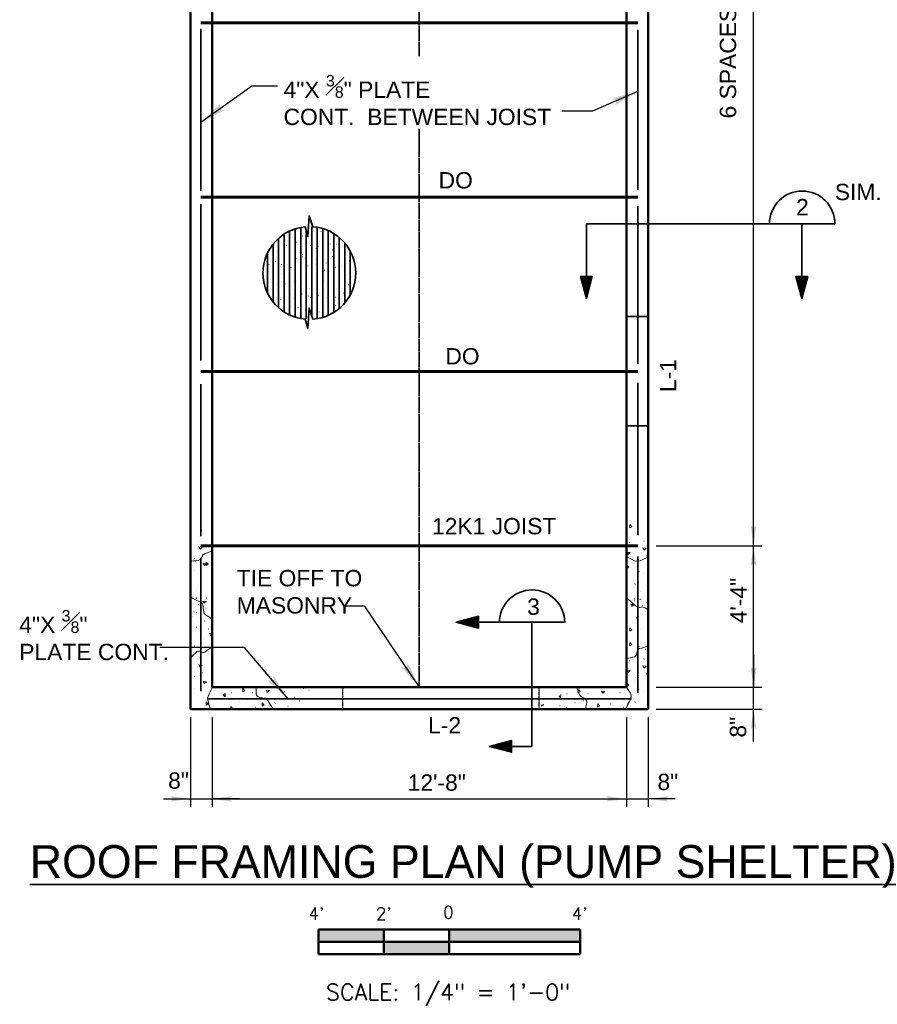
# Model space of a CAD drawing. Extents: x -2188 to 833, y 1872 to 4757.
# Tile 4 of 7: x 508 to 823, y 1872 to 2234. Entities that reach past the tile are written whole.
import ezdxf
from ezdxf.enums import TextEntityAlignment as Align

# ---------------------------------------------------------------- set-up
doc = ezdxf.new("R2010")
doc.units = 0
doc.header["$LTSCALE"] = 0.0037
doc.header["$MEASUREMENT"] = 0
doc.linetypes.add('ACAD_ISO02W100', pattern=[180, 144, -36])
doc.linetypes.add('DGN Style 2', pattern=[0.364053, 0.218432, -0.145621])
for name, color, linetype, lineweight in [('Level 25', 7, 'Continuous', 18), ('Level 35', 7, 'Continuous', 18), ('S-Anno-Brkl', 2, 'Continuous', 35), ('S-Anno-Dims', 33, 'Continuous', 35), ('S-Anno-Patt', 152, 'Continuous', 18), ('S-Anno-Symb', 6, 'Continuous', 50), ('S-Anno-Symb-Sect', 4, 'Continuous', 35), ('S-Anno-Text', 53, 'Continuous', 25), ('S-Anno-Text-Titl', 6, 'Continuous', 35), ('S-Deck-Flor', 3, 'Continuous', 35), ('S-Jois-Brdg', 1, 'ACAD_ISO02W100', 35), ('S-Jois-Prim', 4, 'Continuous', 60), ('S-Open-Lntl', 2, 'Continuous', 35), ('S-Sppt-Shps', 3, 'Continuous', 35), ('S-Wall-Load', 2, 'Continuous', 50)]:
    doc.layers.add(name, color=color, linetype=linetype, lineweight=lineweight)
doc.styles.add('BORD', font='romand.shx')
doc.styles.add('NOTES', font='romans.shx')

# ---------------------------------------------------------------- blocks, each defined once
blk = doc.blocks.new('LARROW_15')
at = {"linetype": 'ByBlock', "lineweight": -2}
blk.add_hatch(color=0, dxfattribs=at).paths.add_polyline_path([(-4.92, -0.71), (-4.77, -0.59), (-4.55, -0.38), (-4.44, -0.19), (-4.42, 0), (-4.46, 0.21), (-4.57, 0.41), (-4.79, 0.61), (-4.93, 0.71), (0, 0)])
blk = doc.blocks.new('S0014B')
for p, q in [((1, 0.002), (-1, 0.002)), ((-1, -0.1855), (-1, 0.002)), ((-0.5, -0.1855), (-0.5, 0)), ((0, -0.1855), (0, 0)), ((1, 0.002), (1, -0.1855)), ((1, -0.0917), (-1, -0.0917)), ((1, -0.1855), (-1, -0.1855))]:
    blk.add_line(p, q)
at = {"extrusion": (0, 0, -1)}
for points in [[(1, 0.002), (1, -0.0917), (0.5, 0), (0.5, -0.0917)], [(0, 0), (0, -0.0917), (-1, 0.002), (-1, -0.0917)], [(0.5, -0.0917), (0.5, -0.1855), (0, -0.0917), (0, -0.1855)]]:
    blk.add_solid(points, dxfattribs=at)
at = {"lineweight": 18, "style": 'NOTES'}
for s, height, p in [("4'", 0.09375, (-1.0169, 0.1246)), ("2'", 0.09375, (-0.5018, 0.1246)), ('0', 0.0938, (-0.0067, 0.1335)), ("4'", 0.09375, (0.9969, 0.1246))]:
    blk.add_text(s, height=height, dxfattribs=at).set_placement(p, align=Align.MIDDLE_CENTER)
at = {"lineweight": 25, "style": 'NOTES'}
blk.add_text('SCALE: 1/4" = 1\'-0"', height=0.125, dxfattribs=at).set_placement((-0.0089, -0.4767), align=Align.MIDDLE_CENTER)
blk = doc.blocks.new('LARROW')
at = {"linetype": 'ByBlock', "lineweight": -2}
blk.add_hatch(color=0, dxfattribs=at).paths.add_polyline_path([(-4.92, -0.71), (-4.77, -0.59), (-4.55, -0.38), (-4.44, -0.19), (-4.42, 0), (-4.46, 0.21), (-4.57, 0.41), (-4.79, 0.61), (-4.93, 0.71), (0, 0)])

msp = doc.modelspace()

# ---------------------------------------------------------------- linework, layer by layer
at = {"layer": 'Level 25', "color": 2, "linetype": 'DGN Style 2', "lineweight": 25}
for p, q in [((626.57, 1980.78), (626.57, 1988.78)), ((698.55, 1980.78), (698.55, 1988.78))]:
    msp.add_line(p, q, dxfattribs=at)
at = {"layer": 'Level 35', "color": 2, "linetype": 'Continuous', "lineweight": 18}
for p, q in [((618.49, 2156.16), (618.54, 2156.15)), ((605.46, 2153.43), (605.51, 2153.42)), ((607.89, 2153.84), (607.94, 2153.82)), ((609.4, 2152.32), (609.45, 2152.31)), ((611.73, 2154.65), (611.78, 2154.63)), ((616.88, 2154.85), (616.93, 2154.83)), ((617.28, 2152.02), (617.33, 2152)), ((621.12, 2154.14), (621.17, 2154.13)), ((621.12, 2153.64), (621.17, 2153.62)), ((602.53, 2148.88), (602.58, 2148.87)), ((605.87, 2151.01), (605.92, 2150.99)), ((606.98, 2148.38), (607.03, 2148.36)), ((614.55, 2151.11), (614.61, 2151.09)), ((616.68, 2149.89), (616.73, 2149.88)), ((617.38, 2150.7), (617.43, 2150.69)), ((618.9, 2149.39), (618.95, 2149.37)), ((621.83, 2151.61), (621.88, 2151.6)), ((622.74, 2149.49), (622.79, 2149.47)), ((624.25, 2151.51), (624.3, 2151.5)), ((625.36, 2148.48), (625.41, 2148.46)), ((626.98, 2148.78), (627.03, 2148.77)), ((601.83, 2145.14), (601.88, 2145.13)), ((609.3, 2146.25), (609.35, 2146.24)), ((611.62, 2147.77), (611.68, 2147.76)), ((611.62, 2146.86), (611.68, 2146.84)), ((612.43, 2146.45), (612.48, 2146.44)), ((616.57, 2146.05), (616.63, 2146.04)), ((616.98, 2145.85), (617.03, 2145.83)), ((621.83, 2148.28), (621.88, 2148.26)), ((622.64, 2146.96), (622.69, 2146.95)), ((628.9, 2145.44), (628.95, 2145.43)), ((599.3, 2141.4), (599.35, 2141.38)), ((599.4, 2144.13), (599.45, 2144.11)), ((604.05, 2144.13), (604.1, 2144.11)), ((606.27, 2144.23), (606.32, 2144.22)), ((607.48, 2143.02), (607.53, 2143)), ((610.92, 2144.74), (610.97, 2144.72)), ((613.24, 2142.41), (613.29, 2142.4)), ((613.65, 2143.52), (613.7, 2143.51)), ((616.57, 2144.13), (616.63, 2144.11)), ((619.81, 2142.01), (619.86, 2141.99)), ((620.41, 2144.63), (620.46, 2144.62)), ((623.75, 2143.12), (623.8, 2143.1)), ((624.56, 2143.22), (624.61, 2143.2)), ((625.87, 2143.62), (625.92, 2143.61)), ((599.8, 2138.57), (599.86, 2138.55)), ((603.85, 2137.96), (603.9, 2137.94)), ((603.95, 2140.79), (604, 2140.78)), ((608.49, 2137.86), (608.54, 2137.84)), ((608.8, 2140.69), (608.85, 2140.68)), ((609.5, 2137.96), (609.55, 2137.94)), ((614.96, 2138.77), (615.01, 2138.75)), ((619.5, 2137.76), (619.56, 2137.74)), ((626.98, 2139.68), (627.03, 2139.66)), ((627.59, 2137.86), (627.64, 2137.84)), ((629.81, 2139.58), (629.86, 2139.56)), ((602.13, 2136.64), (602.18, 2136.63)), ((602.53, 2134.93), (602.58, 2134.91)), ((605.26, 2136.95), (605.31, 2136.93)), ((607.89, 2134.72), (607.94, 2134.71)), ((614.15, 2135.23), (614.2, 2135.21)), ((619, 2137.45), (619.05, 2137.44)), ((620.11, 2134.72), (620.16, 2134.71)), ((624.05, 2135.23), (624.1, 2135.21)), ((627.18, 2135.84), (627.23, 2135.82)), ((628.5, 2136.64), (628.55, 2136.63)), ((603.74, 2131.28), (603.8, 2131.27)), ((605.16, 2133.1), (605.21, 2133.09)), ((608.29, 2131.69), (608.34, 2131.67)), ((611.52, 2133.31), (611.57, 2133.29)), ((613.75, 2132.5), (613.8, 2132.48)), ((614.66, 2131.89), (614.71, 2131.88)), ((617.38, 2132.5), (617.43, 2132.48)), ((620.51, 2131.79), (620.57, 2131.78)), ((623.85, 2132.09), (623.9, 2132.08)), ((625.36, 2131.18), (625.41, 2131.17)), ((626.68, 2133.61), (626.73, 2133.6)), ((606.57, 2127.44), (606.62, 2127.43)), ((610.01, 2128.25), (610.06, 2128.24)), ((613.14, 2129.97), (613.19, 2129.95)), ((619.3, 2128.55), (619.35, 2128.54)), ((623.75, 2129.06), (623.8, 2129.04)), ((611.42, 2125.32), (611.47, 2125.3)), ((617.79, 2126.63), (617.84, 2126.62)), ((621.02, 2126.43), (621.07, 2126.41))]:
    msp.add_line(p, q, dxfattribs=at)
at = {"layer": 'S-Anno-Brkl', "flags": 128}
for points in [[(615.48, 2157.93), (614.11, 2161.94), (613.71, 2154.41), (612.74, 2157.91)], [(615.52, 2123.97), (614.11, 2128.07), (613.71, 2120.55), (612.75, 2123.98)]]:
    msp.add_lwpolyline(points, dxfattribs=at)
at = {"layer": 'S-Anno-Brkl', "extrusion": (0, 0, -1)}
for start, end in [(274.9555, 84.9852), (94.2371, 265.6516)]:
    msp.add_arc((-614.23, 2140.95), 17.03, start, end, dxfattribs=at)
at = {"layer": 'S-Anno-Dims', "lineweight": 25}
for p, q in [((777.33, 2040.79), (777.33, 2424.87)), ((741.61, 2040.79), (780.33, 2040.79)), ((777.33, 1988.78), (777.33, 2040.79)), ((777.33, 2000.76), (777.33, 1988.78)), ((741.61, 1988.78), (780.33, 1988.78)), ((777.33, 1980.78), (777.33, 1988.78)), ((741.61, 1980.78), (780.33, 1980.78)), ((777.33, 1968.9), (777.33, 1980.78)), ((570.58, 1977.8), (570.58, 1944.8)), ((578.58, 1977.8), (578.58, 1944.8)), ((578.58, 1977.8), (578.58, 1944.8)), ((730.61, 1977.8), (730.61, 1944.8)), ((730.61, 1977.8), (730.61, 1944.8)), ((738.62, 1977.8), (738.62, 1944.8)), ((560.65, 1947.79), (570.58, 1947.79)), ((570.58, 1947.79), (578.58, 1947.79)), ((578.58, 1947.79), (730.61, 1947.79)), ((588.52, 1947.79), (578.58, 1947.79)), ((720.68, 1947.79), (730.61, 1947.79)), ((730.61, 1947.79), (738.62, 1947.79)), ((748.55, 1947.79), (738.62, 1947.79))]:
    msp.add_line(p, q, dxfattribs=at)
at = {"layer": 'S-Anno-Patt'}
for p, q in [((574.75, 2046.49), (574.65, 2046.47)), ((578.58, 2043.77), (578.5, 2043.75)), ((574.07, 2042.87), (573.97, 2042.84)), ((731.84, 2041.82), (731.74, 2041.8)), ((737.1, 2042.5), (737, 2042.48)), ((574.97, 2037.44), (574.88, 2037.41)), ((578.36, 2036.31), (578.27, 2036.28)), ((738, 2037.07), (737.91, 2037.04)), ((570.75, 2034.48), (570.65, 2034.45)), ((570.85, 2035.08), (570.75, 2035.05)), ((572.14, 2036.08), (572.05, 2036.05)), ((732.08, 2036.11), (731.99, 2036.08)), ((733.78, 2034.11), (733.68, 2034.08)), ((735.17, 2035.71), (735.08, 2035.68)), ((572.24, 2031.68), (572.15, 2031.65)), ((574.29, 2031.1), (574.2, 2031.07)), ((578.33, 2029.98), (578.24, 2029.95)), ((735.27, 2031.31), (735.18, 2031.28)), ((737.32, 2030.73), (737.23, 2030.7)), ((733.88, 2026.71), (733.78, 2026.68)), ((572.71, 2024.31), (572.62, 2024.28)), ((730.93, 2023.49), (730.84, 2023.46)), ((735.74, 2023.94), (735.65, 2023.92)), ((570.65, 2021.58), (570.58, 2021.56)), ((570.65, 2020.85), (570.58, 2020.83)), ((572.64, 2021.45), (572.55, 2021.42)), ((572.94, 2021.58), (572.85, 2021.55)), ((573.62, 2019.24), (573.52, 2019.21)), ((576.44, 2021.48), (576.34, 2021.45)), ((730.93, 2019.09), (730.84, 2019.07)), ((733.68, 2021.21), (733.58, 2021.18)), ((733.68, 2020.48), (733.58, 2020.45)), ((735.67, 2021.08), (735.58, 2021.05)), ((735.97, 2021.21), (735.88, 2021.18)), ((736.65, 2018.87), (736.55, 2018.84)), ((571.25, 2014.65), (571.15, 2014.62)), ((571.95, 2016.45), (571.85, 2016.42)), ((572.94, 2016.25), (572.85, 2016.22)), ((576.33, 2017.88), (576.24, 2017.85)), ((734.98, 2016.08), (734.88, 2016.05)), ((735.97, 2015.88), (735.88, 2015.85)), ((575.88, 2013.12), (575.78, 2013.1)), ((730.71, 2012.53), (730.61, 2012.5)), ((734.28, 2014.28), (734.18, 2014.25)), ((572.94, 2010.86), (572.84, 2010.83)), ((577.23, 2010.18), (577.14, 2010.15)), ((735.97, 2010.49), (735.87, 2010.46)), ((572.05, 2003.85), (571.95, 2003.82)), ((572.24, 2004.15), (572.15, 2004.12)), ((575.65, 2006.56), (575.56, 2006.53)), ((735.27, 2003.78), (735.18, 2003.75)), ((738.62, 2006.17), (738.59, 2006.16)), ((574.75, 2003.16), (574.65, 2003.14)), ((578.58, 2000.45), (578.5, 2000.42)), ((735.08, 2003.48), (734.98, 2003.45)), ((737.78, 2002.79), (737.68, 2002.77)), ((574.07, 1999.54), (573.97, 1999.52)), ((731.84, 1998.49), (731.74, 1998.47)), ((737.1, 1999.17), (737, 1999.15)), ((574.97, 1994.11), (574.88, 1994.08)), ((578.36, 1992.98), (578.27, 1992.95)), ((738, 1993.74), (737.91, 1993.71)), ((570.75, 1991.15), (570.65, 1991.12)), ((572.14, 1992.75), (572.05, 1992.72)), ((733.78, 1990.78), (733.68, 1990.75)), ((735.17, 1992.38), (735.08, 1992.35)), ((572.24, 1988.35), (572.15, 1988.32)), ((574.29, 1987.77), (574.2, 1987.74)), ((578.33, 1986.65), (578.24, 1986.62)), ((585.73, 1986.75), (585.63, 1986.72)), ((590.12, 1988.68), (590.03, 1988.65)), ((593.42, 1986.75), (593.32, 1986.72)), ((605.11, 1987.15), (605.01, 1987.12)), ((612.09, 1988.35), (612, 1988.32)), ((614.15, 1987.77), (614.05, 1987.74)), ((708.9, 1986.38), (708.81, 1986.35)), ((713.3, 1988.31), (713.2, 1988.28)), ((716.59, 1986.38), (716.5, 1986.35)), ((728.28, 1986.78), (728.19, 1986.75)), ((735.27, 1987.98), (735.18, 1987.95)), ((737.32, 1987.4), (737.23, 1987.38)), ((570.85, 1983.75), (570.75, 1983.72)), ((583.11, 1982.34), (583.02, 1982.31)), ((588.62, 1983.45), (588.53, 1983.42)), ((591.7, 1984.15), (591.61, 1984.12)), ((598.01, 1984.95), (597.92, 1984.92)), ((601.65, 1983.02), (601.56, 1982.99)), ((605.95, 1984.38), (605.86, 1984.35)), ((608.9, 1985.15), (608.81, 1985.12)), ((610.7, 1983.75), (610.61, 1983.72)), ((711.8, 1983.08), (711.71, 1983.05)), ((714.88, 1983.78), (714.79, 1983.75)), ((721.19, 1984.58), (721.1, 1984.55)), ((724.83, 1982.65), (724.74, 1982.62)), ((729.13, 1984.01), (729.03, 1983.98)), ((732.08, 1984.78), (731.99, 1984.75)), ((733.88, 1983.38), (733.78, 1983.35)), ((572.71, 1980.98), (572.62, 1980.95)), ((594.42, 1981.43), (594.32, 1981.41)), ((606.41, 1981.85), (606.31, 1981.82)), ((612.57, 1980.98), (612.47, 1980.95)), ((706.29, 1981.97), (706.19, 1981.94)), ((717.59, 1981.06), (717.5, 1981.04)), ((729.58, 1981.48), (729.49, 1981.45))]:
    msp.add_line(p, q, dxfattribs=at)
at = {"layer": 'S-Anno-Patt', "flags": 128}
for points in [[(738.62, 2033.31), (738.32, 2033.83), (738.62, 2033.82)], [(738.62, 2019.32), (738.54, 2019.26), (738.12, 2020.01), (738.62, 2019.98)], [(578.58, 2008.13), (578.11, 2007.72), (577.69, 2008.48), (578.58, 2008.42)], [(738.62, 1989.98), (738.32, 1990.5), (738.62, 1990.49)], [(706.46, 1984.89), (705.79, 1985.68)], [(706.53, 1986.08), (706.46, 1984.89)], [(699.95, 1982.57), (700.22, 1982.25), (699.47, 1981.83), (699.5, 1982.32)], [(585.3, 1980.78), (585.36, 1981.71)], [(585.36, 1981.71), (586.03, 1980.92), (585.78, 1980.78)], [(708.5, 1980.78), (708.53, 1981.34)], [(708.53, 1981.34), (709.01, 1980.78)]]:
    msp.add_lwpolyline(points, dxfattribs=at)
at = {"layer": 'S-Anno-Patt'}
for points, knots in [([(570.25, 2035.08), (571.29, 2035.15), (572.33, 2035.22), (573.36, 2035.3), (574.62, 2035.39), (574.84, 2037.57), (576.03, 2037.97), (576.92, 2038.27), (577.81, 2038.56), (578.7, 2038.86)], [0, 0, 0, 0, 0.321457, 0.321457, 0.321457, 0.71027, 0.71027, 0.71027, 1, 1, 1, 1]), ([(738.83, 2036.71), (737.41, 2036.17), (735.98, 2035.05), (734.57, 2035.09), (733.34, 2035.12), (732.13, 2036.17), (730.92, 2036.71)], [0, 0, 0, 0, 0.532885, 0.532885, 0.532885, 1, 1, 1, 1]), ([(570.47, 2021.94), (571.81, 2021.27), (573.14, 2020.61), (574.48, 2019.94), (575.88, 2019.24), (574.73, 2016.36), (576.03, 2015.49), (576.92, 2014.89), (577.81, 2014.3), (578.7, 2013.71)], [0, 0, 0, 0, 0.361006, 0.361006, 0.361006, 0.741284, 0.741284, 0.741284, 1, 1, 1, 1]), ([(730.92, 2021.48), (731.79, 2020.67), (732.67, 2019.86), (733.55, 2019.04), (734.07, 2018.57), (734.73, 2018.26), (735.38, 2018.03), (735.83, 2017.87), (736.38, 2018.44), (736.8, 2018.23), (737.34, 2017.96), (737.89, 2017.69), (738.43, 2017.42)], [0, 0, 0, 0, 0.402127, 0.402127, 0.402127, 0.636132, 0.636132, 0.636132, 0.79681, 0.79681, 0.79681, 1, 1, 1, 1]), ([(578.48, 2003.69), (577.59, 2003.02), (576.7, 2002.35), (575.81, 2001.68), (575.04, 2001.1), (573.6, 2002.59), (572.92, 2001.91), (572.18, 2001.17), (571.44, 2000.42), (570.69, 1999.68)], [0, 0, 0, 0, 0.355591, 0.355591, 0.355591, 0.664681, 0.664681, 0.664681, 1, 1, 1, 1]), ([(738.43, 2003.81), (737.41, 2003.54), (736.4, 2003.27), (735.38, 2002.99), (734.24, 2002.69), (734.71, 2000.2), (733.55, 1999.95), (732.61, 1999.74), (731.66, 1999.54), (730.71, 1999.34)], [0, 0, 0, 0, 0.327929, 0.327929, 0.327929, 0.697588, 0.697588, 0.697588, 1, 1, 1, 1]), ([(578.58, 1988.78), (578.25, 1988.04), (577.92, 1987.29), (577.59, 1986.55), (577.25, 1985.77), (576.69, 1984.91), (576.93, 1984.1), (577.22, 1983.06), (577.52, 1982.02), (577.81, 1980.98)], [0, 0, 0, 0, 0.297494, 0.297494, 0.297494, 0.606002, 0.606002, 0.606002, 1, 1, 1, 1]), ([(600.96, 1980.76), (600.29, 1981.8), (599.62, 1982.84), (598.95, 1983.87), (598.07, 1985.24), (594.72, 1984.69), (594.72, 1986.32), (594.72, 1987.07), (594.72, 1987.81), (594.72, 1988.55)], [0, 0, 0, 0, 0.342514, 0.342514, 0.342514, 0.794204, 0.794204, 0.794204, 1, 1, 1, 1]), ([(715.69, 1980.85), (715.82, 1981.6), (715.96, 1982.34), (716.09, 1983.09), (716.35, 1984.5), (713.74, 1984.98), (713.25, 1986.34), (712.98, 1987.08), (712.71, 1987.83), (712.44, 1988.57)], [0, 0, 0, 0, 0.25327, 0.25327, 0.25327, 0.734878, 0.734878, 0.734878, 1, 1, 1, 1]), ([(730.61, 1988.78), (731.19, 1987.83), (732.24, 1986.93), (732.34, 1985.93), (732.48, 1984.38), (731.12, 1982.68), (730.51, 1981.06)], [0, 0, 0, 0, 0.390307, 0.390307, 0.390307, 1, 1, 1, 1])]:
    msp.add_open_spline(points, degree=3, knots=knots, dxfattribs=at)
for points in [[(731.91, 2048.58), (732.58, 2047.78), (731.83, 2047.36)], [(574.91, 2040.23), (574.12, 2039.55), (573.69, 2040.31)], [(737.94, 2039.86), (737.15, 2039.18), (736.72, 2039.94)], [(732.05, 2038.26), (731.26, 2037.58), (730.83, 2038.33)], [(576.5, 2034.13), (575.71, 2033.45), (575.29, 2034.2)], [(576.37, 2034.74), (577.04, 2033.95), (576.29, 2033.53)], [(730.81, 2033.67), (731.49, 2032.88), (730.73, 2032.46)], [(576.3, 2020.3), (575.51, 2019.63), (575.09, 2020.38)], [(733.45, 2019.13), (732.66, 2018.46), (732.23, 2019.21)], [(731.91, 2010.65), (732.58, 2009.86), (731.83, 2009.43)], [(731.91, 2005.25), (732.58, 2004.46), (731.83, 2004.03)], [(574.91, 1996.9), (574.12, 1996.22), (573.69, 1996.98)], [(737.94, 1996.53), (737.15, 1995.85), (736.72, 1996.61)], [(732.05, 1994.93), (731.26, 1994.25), (730.83, 1995.01)], [(576.5, 1990.8), (575.71, 1990.12), (575.29, 1990.87)], [(730.81, 1990.35), (731.49, 1989.55), (730.73, 1989.13)], [(583.28, 1985.26), (582.61, 1986.05), (583.36, 1986.48)], [(589.85, 1988.31), (590.53, 1987.52), (589.78, 1987.1)], [(599.58, 1987.6), (598.79, 1986.92), (598.37, 1987.67)], [(713.03, 1987.94), (713.7, 1987.15), (712.95, 1986.73)], [(722.76, 1987.23), (721.97, 1986.55), (721.54, 1987.3)], [(576.37, 1983.41), (577.04, 1982.62), (576.29, 1982.2)], [(596.95, 1983.01), (597.62, 1982.22), (596.87, 1981.8)], [(720.12, 1982.64), (720.8, 1981.85), (720.04, 1981.43)]]:
    msp.add_3dface(points, dxfattribs=at)
at = {"layer": 'S-Anno-Symb-Sect'}
for p, q in [((807.15, 2159.04), (715.93, 2159.04)), ((715.93, 2159.04), (715.93, 2131.54)), ((795.04, 2159.04), (795.04, 2131.54)), ((668.16, 2012.66), (707.88, 2012.66)), ((695.9, 2012.66), (695.9, 1967.05)), ((695.9, 1967.05), (680.29, 1967.05))]:
    msp.add_line(p, q, dxfattribs=at)
at = {"layer": 'S-Anno-Symb-Sect', "flags": 128}
for points in [[(715.93, 2131.54), (718.09, 2139.65), (713.72, 2139.65), (715.93, 2131.54), (717.94, 2139.57), (713.87, 2139.59), (715.92, 2131.9), (717.74, 2139.42), (714.07, 2139.48), (715.92, 2132.28), (717.5, 2139.2), (714.32, 2139.29), (715.9, 2132.72), (717.29, 2139), (714.56, 2139.04), (715.89, 2133.23), (717.04, 2138.8), (714.74, 2138.91), (715.86, 2133.83), (716.78, 2138.57), (714.98, 2138.68), (715.86, 2134.54), (716.48, 2138.3), (715.28, 2138.48), (715.84, 2135.19), (716.21, 2138.04), (715.47, 2138.25), (715.8, 2135.88), (715.97, 2137.92), (715.64, 2138.06), (715.79, 2137.04)], [(795.04, 2131.54), (797.2, 2139.65), (792.83, 2139.65), (795.04, 2131.54), (797.05, 2139.57), (792.98, 2139.59), (795.03, 2131.9), (796.85, 2139.42), (793.18, 2139.48), (795.03, 2132.28), (796.61, 2139.2), (793.43, 2139.29), (795.01, 2132.72), (796.4, 2139), (793.67, 2139.04), (795, 2133.23), (796.15, 2138.8), (793.85, 2138.91), (794.97, 2133.83), (795.89, 2138.57), (794.09, 2138.68), (794.97, 2134.54), (795.59, 2138.3), (794.39, 2138.48), (794.95, 2135.19), (795.32, 2138.04), (794.58, 2138.25), (794.91, 2135.88), (795.08, 2137.92), (794.75, 2138.06), (794.9, 2137.04)], [(668.16, 2012.66), (676.27, 2010.5), (676.27, 2014.87), (668.16, 2012.66), (676.19, 2010.65), (676.21, 2014.72), (668.52, 2012.67), (676.04, 2010.85), (676.11, 2014.52), (668.9, 2012.67), (675.82, 2011.09), (675.91, 2014.27), (669.35, 2012.69), (675.63, 2011.3), (675.66, 2014.03), (669.86, 2012.71), (675.42, 2011.55), (675.53, 2013.85), (670.46, 2012.74), (675.19, 2011.82), (675.3, 2013.61), (671.16, 2012.74), (674.92, 2012.12), (675.1, 2013.32), (671.81, 2012.75), (674.67, 2012.39), (674.88, 2013.12), (672.51, 2012.79), (674.55, 2012.63), (674.68, 2012.95), (673.66, 2012.81)], [(680.29, 1967.05), (688.4, 1964.89), (688.4, 1969.26), (680.29, 1967.05), (688.33, 1965.04), (688.34, 1969.11), (680.65, 1967.05), (688.18, 1965.24), (688.24, 1968.91), (681.04, 1967.05), (687.96, 1965.48), (688.04, 1968.66), (681.48, 1967.08), (687.76, 1965.69), (687.8, 1968.42), (681.99, 1967.09), (687.56, 1965.94), (687.67, 1968.24), (682.59, 1967.12), (687.32, 1966.2), (687.44, 1968), (683.3, 1967.12), (687.05, 1966.5), (687.23, 1967.7), (683.95, 1967.14), (686.8, 1966.77), (687.01, 1967.5), (684.64, 1967.17), (686.68, 1967.01), (686.82, 1967.34), (685.79, 1967.19)]]:
    msp.add_lwpolyline(points, dxfattribs=at)
at = {"layer": 'S-Anno-Symb-Sect'}
for centre in [(795.16, 2159.05), (696.01, 2012.55)]:
    msp.add_arc(centre, 12, 0, 180, dxfattribs=at)
at = {"layer": 'S-Anno-Text', "flags": 128}
for points in [[(602.57, 2209.59), (593.08, 2209.59), (574.33, 2196.28)], [(706.96, 2200.56), (718.35, 2200.56), (734.87, 2207.69)], [(627.08, 2018.75), (634.36, 2018.75), (654.6, 1988.78)], [(559.28, 2003.51), (590.2, 2003.51), (606.37, 1984.53)]]:
    msp.add_lwpolyline(points, dxfattribs=at)
at = {"layer": 'S-Deck-Flor'}
for p, q in [((606.99, 2156.34), (606.99, 2125.7)), ((609.02, 2157.13), (609.02, 2124.83)), ((611.04, 2157.65), (611.04, 2124.36)), ((613.07, 2156.72), (613.07, 2124.08)), ((615.09, 2157.92), (615.09, 2125.21)), ((617.12, 2157.52), (617.12, 2124.23)), ((619.14, 2157.03), (619.14, 2124.64)), ((621.17, 2156.33), (621.17, 2125.55)), ((602.94, 2153.75), (602.94, 2128.38)), ((604.97, 2155.12), (604.97, 2126.64)), ((623.19, 2155.25), (623.19, 2126.56)), ((625.22, 2153.89), (625.22, 2128.23)), ((600.92, 2151.34), (600.92, 2130.42)), ((627.24, 2151.84), (627.24, 2130.08)), ((629.27, 2148.62), (629.27, 2133.04)), ((598.89, 2147.85), (598.89, 2133.69))]:
    msp.add_line(p, q, dxfattribs=at)
at = {"layer": 'S-Jois-Brdg'}
for p, q in [((654.6, 2476.88), (654.6, 2220.56)), ((654.6, 2193.96), (654.6, 1988.78))]:
    msp.add_line(p, q, dxfattribs=at)
at = {"layer": 'S-Jois-Prim'}
for p, q in [((574.33, 2232.83), (734.87, 2232.83)), ((574.33, 2168.82), (734.87, 2168.82)), ((574.33, 2104.81), (734.87, 2104.81)), ((574.33, 2040.79), (734.87, 2040.79))]:
    msp.add_line(p, q, dxfattribs=at)
at = {"layer": 'S-Open-Lntl'}
for p, q in [((738.62, 2124.97), (730.61, 2124.97)), ((738.62, 2084.85), (730.61, 2084.85))]:
    msp.add_line(p, q, dxfattribs=at)
at = {"layer": 'S-Sppt-Shps'}
for p, q in [((574.33, 2230.61), (574.33, 2171.13)), ((734.87, 2171.51), (734.87, 2230.23)), ((574.33, 2166.21), (574.33, 2108.83)), ((734.87, 2107.59), (734.87, 2165.45)), ((574.33, 2100.13), (574.33, 2044.22)), ((734.87, 2044.64), (734.87, 2100.55)), ((574.33, 2036.35), (574.33, 1987.35)), ((734.87, 1986.74), (734.87, 2036.77)), ((577.06, 1984.53), (732.56, 1984.53))]:
    msp.add_line(p, q, dxfattribs=at)
at = {"layer": 'S-Wall-Load'}
for p, q in [((570.58, 2572.86), (570.58, 1980.78)), ((738.62, 1980.78), (738.62, 2484.88)), ((578.58, 2476.88), (578.58, 1988.78)), ((730.61, 1988.78), (730.61, 2476.88)), ((578.58, 1988.78), (730.61, 1988.78)), ((570.58, 1980.78), (738.62, 1980.78))]:
    msp.add_line(p, q, dxfattribs=at)

# ---------------------------------------------------------------- block references
at = {"layer": 'S-Anno-Dims', "lineweight": 25, "zscale": 0.1905}
for p, xscale, yscale, rotation in [((777.33, 2040.79), 1.519736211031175, 1.47032320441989, 270), ((777.33, 2040.79), 1.519736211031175, 1.47032320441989, 90), ((777.33, 1988.78), 1.519736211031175, 1.47032320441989, 270), ((777.33, 1988.78), 1.519736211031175, 1.47032320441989, 270), ((777.33, 1980.78), 1.519736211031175, 1.47032320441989, 90), ((578.58, 1947.79), 1.514558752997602, 1.465587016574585, 180), ((578.58, 1947.79), 1.514558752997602, 1.465587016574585, 180), ((738.62, 1947.79), 1.514558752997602, 1.465587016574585, 180)]:
    msp.add_blockref('LARROW_15', p, dxfattribs=dict(at, xscale=xscale, yscale=yscale, rotation=rotation))
at = {"layer": 'S-Anno-Dims', "lineweight": 25, "xscale": 1.514558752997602, "yscale": 1.465587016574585, "zscale": 0.1905}
for p in [(570.58, 1947.79), (730.61, 1947.79), (730.61, 1947.79)]:
    msp.add_blockref('LARROW_15', p, dxfattribs=at)
at = {"layer": 'S-Anno-Symb', "xscale": 48, "yscale": 48, "zscale": 48}
msp.add_blockref('S0014B', (665.61, 1899.67), dxfattribs=at)
at = {"layer": 'S-Anno-Text', "xscale": 2, "yscale": 2, "zscale": 2}
for p, rotation in [((734.87, 2207.69), 23.33971747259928), ((574.33, 2196.28), 215.3649206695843), ((654.6, 1988.78), 304.0407742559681), ((654.6, 1988.78), 304.0407742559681), ((606.37, 1984.53), 310.4532414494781)]:
    msp.add_blockref('LARROW', p, dxfattribs=dict(at, rotation=rotation))

# ---------------------------------------------------------------- texts
at = {"layer": 'S-Anno-Dims', "char_height": 6, "attachment_point": 1, "rotation": 90, "style": 'NOTES'}
for s, insert, line_spacing_factor in [('\\fArial|b0|i0|c0|p39;6 SPACES @ 5\'-4" = 32\'-0"', (764.91, 2197.73), 0.734563), ('\\fArial|b0|i0|c0|p39;4\'-4"', (768.84, 2012.29), 0.731627), ('\\fArial|b0|i0|c0|p39;8"', (768.59, 1970.29), 0.731627)]:
    msp.add_mtext(s, dxfattribs=dict(at, insert=insert, line_spacing_factor=line_spacing_factor))
at = {"layer": 'S-Anno-Dims', "char_height": 6, "attachment_point": 1, "line_spacing_factor": 0.731627, "style": 'NOTES'}
for s, insert in [('\\fArial|b0|i0|c0|p39;8"', (562.38, 1957.51)), ('\\fArial|b0|i0|c0|p39;12\'-8"', (650.34, 1956.76)), ('\\fArial|b0|i0|c0|p39;8"', (742.03, 1957.01))]:
    msp.add_mtext(s, dxfattribs=dict(at, insert=insert))
at = {"layer": 'S-Anno-Symb-Sect', "char_height": 6, "attachment_point": 1, "line_spacing_factor": 0.731627, "style": 'NOTES'}
for s, insert in [('\\fArial|b0|i0|c0|p39;SIM.', (807.14, 2173.71)), ('\\fArial|b0|i0|c0|p39;2', (792.92, 2168.14)), ('\\fArial|b0|i0|c0|p39;3', (694.18, 2021.4))]:
    msp.add_mtext(s, dxfattribs=dict(at, insert=insert))
at = {"layer": 'S-Anno-Text', "char_height": 6, "attachment_point": 1, "style": 'NOTES'}
for s, insert in [('\\fArial|b0|i0|c0|p39;4"X {\\H0.700000x;\\A1;\\S3#8;}" PLATE\\PCONT.  BETWEEN JOIST', (604.75, 2213.69)), ('\\fArial|b0|i0|c0|p39;TIE OFF TO \\PMASONRY', (587.56, 2031.86)), ('\\fArial|b0|i0|c0|p39;4"X {\\H0.700000x;\\A1;\\S3#8;}"\\PPLATE CONT.', (507.72, 2017.14))]:
    msp.add_mtext(s, dxfattribs=dict(at, insert=insert))
for s, insert, line_spacing_factor in [('\\fArial|b0|i0|c0|p39;DO', (661.67, 2178), 0.734563), ('\\fArial|b0|i0|c0|p39;DO', (664.17, 2113.37), 0.731627), ('\\fArial|b0|i0|c0|p39;12K1 JOIST', (659.26, 2050.96), 0.731627), ('\\fArial|b0|i0|c0|p39;L-2', (657.83, 1977.8), 0.734563)]:
    msp.add_mtext(s, dxfattribs=dict(at, insert=insert, line_spacing_factor=line_spacing_factor))
at = {"layer": 'S-Anno-Text', "insert": (742.91, 2097.2), "char_height": 6, "attachment_point": 1, "rotation": 90, "line_spacing_factor": 0.731627, "style": 'NOTES'}
msp.add_mtext('\\fArial|b0|i0|c0|p39;L-1', dxfattribs=at)
at = {"layer": 'S-Anno-Text-Titl', "insert": (674.06, 1922.97), "char_height": 12, "attachment_point": 5, "line_spacing_factor": 0.731627, "style": 'BORD'}
msp.add_mtext('\\fArial|b0|i0|c0|p39;\\LROOF FRAMING PLAN (PUMP SHELTER)', dxfattribs=at)

doc.saveas('drawing.dxf')
